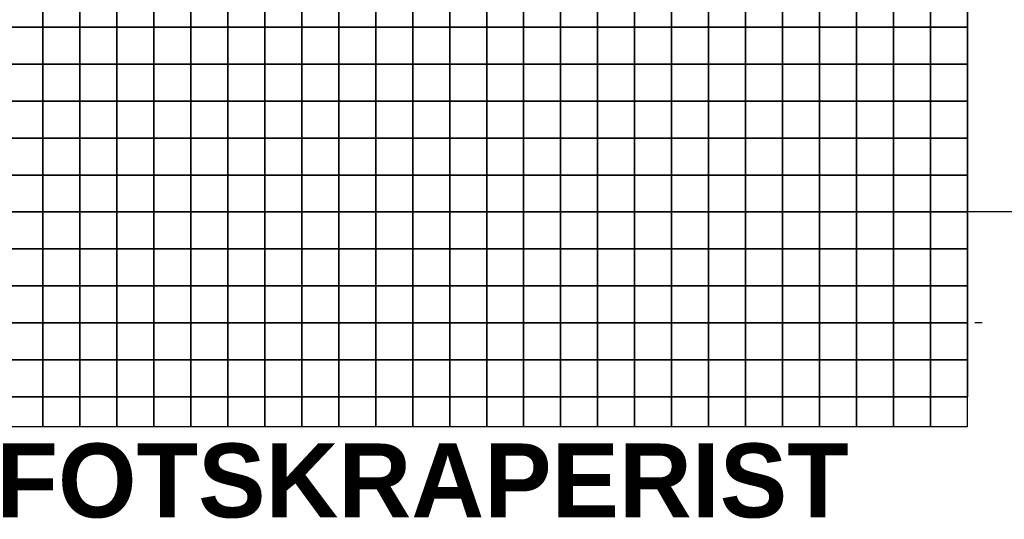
# Model space of a CAD drawing. Header units: millimetres. Extents: x 269 to 62306, y -15633 to 20300.
# Tile 82 of 90: x 54118 to 55450, y -266 to 410. Entities that reach past the tile are written whole.
import ezdxf

# ---------------------------------------------------------------- set-up
doc = ezdxf.new("R2010")
doc.units = ezdxf.units.MM
doc.header["$LTSCALE"] = 0.5
doc.header["$MEASUREMENT"] = 0
doc.linetypes.add('Over snittplan', pattern=[520, 300, -100, 20, -100])
doc.linetypes.add('PLINE', pattern=[0])
for name, color, linetype in [('265- Gesimser_ takrenner og nedløp(Nye konstruksjoner)', 7, 'Continuous'), ('712- Drenering (Nye konstruksjoner)', 7, 'Continuous'), ('712- Drenering tekst(Nye konstruksjoner)', 7, 'Continuous')]:
    doc.layers.add(name, color=color, linetype=linetype)
doc.styles.add('GENERATED_STYLE_2', font='Arial Bold.ttf')

# ---------------------------------------------------------------- blocks, each defined once
blk = doc.blocks.new('*X192')
at = {"layer": '712- Drenering (Nye konstruksjoner)', "linetype": 'PLINE'}
for p, q in [((54150, 450), (54150, 400)), ((54150, 400), (54150, 450)), ((54200, 450), (54200, 400)), ((54200, 400), (54200, 450)), ((54250, 450), (54250, 400)), ((54250, 400), (54250, 450)), ((54300, 450), (54300, 400)), ((54300, 400), (54300, 450)), ((54350, 450), (54350, 400)), ((54350, 400), (54350, 450)), ((54400, 450), (54400, 400)), ((54400, 400), (54400, 450)), ((54450, 450), (54450, 400)), ((54450, 400), (54450, 450)), ((54500, 450), (54500, 400)), ((54500, 400), (54500, 450)), ((54550, 450), (54550, 400)), ((54550, 400), (54550, 450)), ((54600, 450), (54600, 400)), ((54600, 400), (54600, 450)), ((54650, 450), (54650, 400)), ((54650, 400), (54650, 450)), ((54700, 450), (54700, 400)), ((54700, 400), (54700, 450)), ((54750, 450), (54750, 400)), ((54750, 400), (54750, 450)), ((54800, 450), (54800, 400)), ((54800, 400), (54800, 450)), ((54850, 450), (54850, 400)), ((54850, 400), (54850, 450)), ((54900, 450), (54900, 400)), ((54900, 400), (54900, 450)), ((54950, 450), (54950, 400)), ((54950, 400), (54950, 450)), ((55000, 450), (55000, 400)), ((55000, 400), (55000, 450)), ((55050, 450), (55050, 400)), ((55050, 400), (55050, 450)), ((55100, 450), (55100, 400)), ((55100, 400), (55100, 450)), ((55150, 450), (55150, 400)), ((55150, 400), (55150, 450)), ((55200, 450), (55200, 400)), ((55200, 400), (55200, 450)), ((55250, 450), (55250, 400)), ((55250, 400), (55250, 450)), ((55300, 450), (55300, 400)), ((55300, 400), (55300, 450)), ((55350, 450), (55350, 400)), ((55350, 400), (55350, 450)), ((55400, 450), (55400, 400)), ((54100, 400), (54150, 400)), ((54150, 400), (54100, 400)), ((54150, 400), (54200, 400)), ((54150, 400), (54150, 350)), ((54200, 400), (54150, 400)), ((54150, 350), (54150, 400)), ((54200, 400), (54250, 400)), ((54200, 400), (54200, 350)), ((54250, 400), (54200, 400)), ((54200, 350), (54200, 400)), ((54250, 400), (54300, 400)), ((54250, 400), (54250, 350)), ((54300, 400), (54250, 400)), ((54250, 350), (54250, 400)), ((54300, 400), (54350, 400)), ((54300, 400), (54300, 350)), ((54350, 400), (54300, 400)), ((54300, 350), (54300, 400)), ((54350, 400), (54400, 400)), ((54350, 400), (54350, 350)), ((54400, 400), (54350, 400)), ((54350, 350), (54350, 400)), ((54400, 400), (54450, 400)), ((54400, 400), (54400, 350)), ((54450, 400), (54400, 400)), ((54400, 350), (54400, 400)), ((54450, 400), (54500, 400)), ((54450, 400), (54450, 350)), ((54500, 400), (54450, 400)), ((54450, 350), (54450, 400)), ((54500, 400), (54550, 400)), ((54500, 400), (54500, 350)), ((54550, 400), (54500, 400)), ((54500, 350), (54500, 400)), ((54550, 400), (54600, 400)), ((54550, 400), (54550, 350)), ((54600, 400), (54550, 400)), ((54550, 350), (54550, 400)), ((54600, 400), (54650, 400)), ((54600, 400), (54600, 350)), ((54650, 400), (54600, 400)), ((54600, 350), (54600, 400)), ((54650, 400), (54700, 400)), ((54650, 400), (54650, 350)), ((54700, 400), (54650, 400)), ((54650, 350), (54650, 400)), ((54700, 400), (54750, 400)), ((54700, 400), (54700, 350)), ((54750, 400), (54700, 400)), ((54700, 350), (54700, 400)), ((54750, 400), (54800, 400)), ((54750, 400), (54750, 350)), ((54800, 400), (54750, 400)), ((54750, 350), (54750, 400)), ((54800, 400), (54850, 400)), ((54800, 400), (54800, 350)), ((54850, 400), (54800, 400)), ((54800, 350), (54800, 400)), ((54850, 400), (54900, 400)), ((54850, 400), (54850, 350)), ((54900, 400), (54850, 400)), ((54850, 350), (54850, 400)), ((54900, 400), (54950, 400)), ((54900, 400), (54900, 350)), ((54950, 400), (54900, 400)), ((54900, 350), (54900, 400)), ((54950, 400), (55000, 400)), ((54950, 400), (54950, 350)), ((55000, 400), (54950, 400)), ((54950, 350), (54950, 400)), ((55000, 400), (55050, 400)), ((55000, 400), (55000, 350)), ((55050, 400), (55000, 400)), ((55000, 350), (55000, 400)), ((55050, 400), (55100, 400)), ((55050, 400), (55050, 350)), ((55100, 400), (55050, 400)), ((55050, 350), (55050, 400)), ((55100, 400), (55150, 400)), ((55100, 400), (55100, 350)), ((55150, 400), (55100, 400)), ((55100, 350), (55100, 400)), ((55150, 400), (55200, 400)), ((55150, 400), (55150, 350)), ((55200, 400), (55150, 400)), ((55150, 350), (55150, 400)), ((55200, 400), (55250, 400)), ((55200, 400), (55200, 350)), ((55250, 400), (55200, 400)), ((55200, 350), (55200, 400)), ((55250, 400), (55300, 400)), ((55250, 400), (55250, 350)), ((55300, 400), (55250, 400)), ((55250, 350), (55250, 400)), ((55300, 400), (55350, 400)), ((55300, 400), (55300, 350)), ((55350, 400), (55300, 400)), ((55300, 350), (55300, 400)), ((55350, 400), (55400, 400)), ((55350, 400), (55350, 350)), ((55400, 400), (55350, 400)), ((55350, 350), (55350, 400)), ((55400, 400), (55400, 350)), ((54100, 350), (54150, 350)), ((54150, 350), (54100, 350)), ((54150, 350), (54200, 350)), ((54150, 350), (54150, 300)), ((54200, 350), (54150, 350)), ((54150, 300), (54150, 350)), ((54200, 350), (54250, 350)), ((54200, 350), (54200, 300)), ((54250, 350), (54200, 350)), ((54200, 300), (54200, 350)), ((54250, 350), (54300, 350)), ((54250, 350), (54250, 300)), ((54300, 350), (54250, 350)), ((54250, 300), (54250, 350)), ((54300, 350), (54350, 350)), ((54300, 350), (54300, 300)), ((54350, 350), (54300, 350)), ((54300, 300), (54300, 350)), ((54350, 350), (54400, 350)), ((54350, 350), (54350, 300)), ((54400, 350), (54350, 350)), ((54350, 300), (54350, 350)), ((54400, 350), (54450, 350)), ((54400, 350), (54400, 300)), ((54450, 350), (54400, 350)), ((54400, 300), (54400, 350)), ((54450, 350), (54500, 350)), ((54450, 350), (54450, 300)), ((54500, 350), (54450, 350)), ((54450, 300), (54450, 350)), ((54500, 350), (54550, 350)), ((54500, 350), (54500, 300)), ((54550, 350), (54500, 350)), ((54500, 300), (54500, 350)), ((54550, 350), (54600, 350)), ((54550, 350), (54550, 300)), ((54600, 350), (54550, 350)), ((54550, 300), (54550, 350)), ((54600, 350), (54650, 350)), ((54600, 350), (54600, 300)), ((54650, 350), (54600, 350)), ((54600, 300), (54600, 350)), ((54650, 350), (54700, 350)), ((54650, 350), (54650, 300)), ((54700, 350), (54650, 350)), ((54650, 300), (54650, 350)), ((54700, 350), (54750, 350)), ((54700, 350), (54700, 300)), ((54750, 350), (54700, 350)), ((54700, 300), (54700, 350)), ((54750, 350), (54800, 350)), ((54750, 350), (54750, 300)), ((54800, 350), (54750, 350)), ((54750, 300), (54750, 350)), ((54800, 350), (54850, 350)), ((54800, 350), (54800, 300)), ((54850, 350), (54800, 350)), ((54800, 300), (54800, 350)), ((54850, 350), (54900, 350)), ((54850, 350), (54850, 300)), ((54900, 350), (54850, 350)), ((54850, 300), (54850, 350)), ((54900, 350), (54950, 350)), ((54900, 350), (54900, 300)), ((54950, 350), (54900, 350)), ((54900, 300), (54900, 350)), ((54950, 350), (55000, 350)), ((54950, 350), (54950, 300)), ((55000, 350), (54950, 350)), ((54950, 300), (54950, 350)), ((55000, 350), (55050, 350)), ((55000, 350), (55000, 300)), ((55050, 350), (55000, 350)), ((55000, 300), (55000, 350)), ((55050, 350), (55100, 350)), ((55050, 350), (55050, 300)), ((55100, 350), (55050, 350)), ((55050, 300), (55050, 350)), ((55100, 350), (55150, 350)), ((55100, 350), (55100, 300)), ((55150, 350), (55100, 350)), ((55100, 300), (55100, 350)), ((55150, 350), (55200, 350)), ((55150, 350), (55150, 300)), ((55200, 350), (55150, 350)), ((55150, 300), (55150, 350)), ((55200, 350), (55250, 350)), ((55200, 350), (55200, 300)), ((55250, 350), (55200, 350)), ((55200, 300), (55200, 350)), ((55250, 350), (55300, 350)), ((55250, 350), (55250, 300)), ((55300, 350), (55250, 350)), ((55250, 300), (55250, 350)), ((55300, 350), (55350, 350)), ((55300, 350), (55300, 300)), ((55350, 350), (55300, 350)), ((55300, 300), (55300, 350)), ((55350, 350), (55400, 350)), ((55350, 350), (55350, 300)), ((55400, 350), (55350, 350)), ((55350, 300), (55350, 350)), ((55400, 350), (55400, 300)), ((54100, 300), (54150, 300)), ((54150, 300), (54100, 300)), ((54150, 300), (54200, 300)), ((54150, 300), (54150, 250)), ((54200, 300), (54150, 300)), ((54150, 250), (54150, 300)), ((54200, 300), (54250, 300)), ((54200, 300), (54200, 250)), ((54250, 300), (54200, 300)), ((54200, 250), (54200, 300)), ((54250, 300), (54300, 300)), ((54250, 300), (54250, 250)), ((54300, 300), (54250, 300)), ((54250, 250), (54250, 300)), ((54300, 300), (54350, 300)), ((54300, 300), (54300, 250)), ((54350, 300), (54300, 300)), ((54300, 250), (54300, 300)), ((54350, 300), (54400, 300)), ((54350, 300), (54350, 250)), ((54400, 300), (54350, 300)), ((54350, 250), (54350, 300)), ((54400, 300), (54450, 300)), ((54400, 300), (54400, 250)), ((54450, 300), (54400, 300)), ((54400, 250), (54400, 300)), ((54450, 300), (54500, 300)), ((54450, 300), (54450, 250)), ((54500, 300), (54450, 300)), ((54450, 250), (54450, 300)), ((54500, 300), (54550, 300)), ((54500, 300), (54500, 250)), ((54550, 300), (54500, 300)), ((54500, 250), (54500, 300)), ((54550, 300), (54600, 300)), ((54550, 300), (54550, 250)), ((54600, 300), (54550, 300)), ((54550, 250), (54550, 300)), ((54600, 300), (54650, 300)), ((54600, 300), (54600, 250)), ((54650, 300), (54600, 300)), ((54600, 250), (54600, 300)), ((54650, 300), (54700, 300)), ((54650, 300), (54650, 250)), ((54700, 300), (54650, 300)), ((54650, 250), (54650, 300)), ((54700, 300), (54750, 300)), ((54700, 300), (54700, 250)), ((54750, 300), (54700, 300)), ((54700, 250), (54700, 300)), ((54750, 300), (54800, 300)), ((54750, 300), (54750, 250)), ((54800, 300), (54750, 300)), ((54750, 250), (54750, 300)), ((54800, 300), (54850, 300)), ((54800, 300), (54800, 250)), ((54850, 300), (54800, 300)), ((54800, 250), (54800, 300)), ((54850, 300), (54900, 300)), ((54850, 300), (54850, 250)), ((54900, 300), (54850, 300)), ((54850, 250), (54850, 300)), ((54900, 300), (54950, 300)), ((54900, 300), (54900, 250)), ((54950, 300), (54900, 300)), ((54900, 250), (54900, 300)), ((54950, 300), (55000, 300)), ((54950, 300), (54950, 250)), ((55000, 300), (54950, 300)), ((54950, 250), (54950, 300)), ((55000, 300), (55050, 300)), ((55000, 300), (55000, 250)), ((55050, 300), (55000, 300)), ((55000, 250), (55000, 300)), ((55050, 300), (55100, 300)), ((55050, 300), (55050, 250)), ((55100, 300), (55050, 300)), ((55050, 250), (55050, 300)), ((55100, 300), (55150, 300)), ((55100, 300), (55100, 250)), ((55150, 300), (55100, 300)), ((55100, 250), (55100, 300)), ((55150, 300), (55200, 300)), ((55150, 300), (55150, 250)), ((55200, 300), (55150, 300)), ((55150, 250), (55150, 300)), ((55200, 300), (55250, 300)), ((55200, 300), (55200, 250)), ((55250, 300), (55200, 300)), ((55200, 250), (55200, 300)), ((55250, 300), (55300, 300)), ((55250, 300), (55250, 250)), ((55300, 300), (55250, 300)), ((55250, 250), (55250, 300)), ((55300, 300), (55350, 300)), ((55300, 300), (55300, 250)), ((55350, 300), (55300, 300)), ((55300, 250), (55300, 300)), ((55350, 300), (55400, 300)), ((55350, 300), (55350, 250)), ((55400, 300), (55350, 300)), ((55350, 250), (55350, 300)), ((55400, 300), (55400, 250)), ((54100, 250), (54150, 250)), ((54150, 250), (54100, 250)), ((54150, 250), (54200, 250)), ((54150, 250), (54150, 200)), ((54200, 250), (54150, 250)), ((54150, 200), (54150, 250)), ((54200, 250), (54250, 250)), ((54200, 250), (54200, 200)), ((54250, 250), (54200, 250)), ((54200, 200), (54200, 250)), ((54250, 250), (54300, 250)), ((54250, 250), (54250, 200)), ((54300, 250), (54250, 250)), ((54250, 200), (54250, 250)), ((54300, 250), (54350, 250)), ((54300, 250), (54300, 200)), ((54350, 250), (54300, 250)), ((54300, 200), (54300, 250)), ((54350, 250), (54400, 250)), ((54350, 250), (54350, 200)), ((54400, 250), (54350, 250)), ((54350, 200), (54350, 250)), ((54400, 250), (54450, 250)), ((54400, 250), (54400, 200)), ((54450, 250), (54400, 250)), ((54400, 200), (54400, 250)), ((54450, 250), (54500, 250)), ((54450, 250), (54450, 200)), ((54500, 250), (54450, 250)), ((54450, 200), (54450, 250)), ((54500, 250), (54550, 250)), ((54500, 250), (54500, 200)), ((54550, 250), (54500, 250)), ((54500, 200), (54500, 250)), ((54550, 250), (54600, 250)), ((54550, 250), (54550, 200)), ((54600, 250), (54550, 250)), ((54550, 200), (54550, 250)), ((54600, 250), (54650, 250)), ((54600, 250), (54600, 200)), ((54650, 250), (54600, 250)), ((54600, 200), (54600, 250)), ((54650, 250), (54700, 250)), ((54650, 250), (54650, 200)), ((54700, 250), (54650, 250)), ((54650, 200), (54650, 250)), ((54700, 250), (54750, 250)), ((54700, 250), (54700, 200)), ((54750, 250), (54700, 250)), ((54700, 200), (54700, 250)), ((54750, 250), (54800, 250)), ((54750, 250), (54750, 200)), ((54800, 250), (54750, 250)), ((54750, 200), (54750, 250)), ((54800, 250), (54850, 250)), ((54800, 250), (54800, 200)), ((54850, 250), (54800, 250)), ((54800, 200), (54800, 250)), ((54850, 250), (54900, 250)), ((54850, 250), (54850, 200)), ((54900, 250), (54850, 250)), ((54850, 200), (54850, 250)), ((54900, 250), (54950, 250)), ((54900, 250), (54900, 200)), ((54950, 250), (54900, 250)), ((54900, 200), (54900, 250)), ((54950, 250), (55000, 250)), ((54950, 250), (54950, 200)), ((55000, 250), (54950, 250)), ((54950, 200), (54950, 250)), ((55000, 250), (55050, 250)), ((55000, 250), (55000, 200)), ((55050, 250), (55000, 250)), ((55000, 200), (55000, 250)), ((55050, 250), (55100, 250)), ((55050, 250), (55050, 200)), ((55100, 250), (55050, 250)), ((55050, 200), (55050, 250)), ((55100, 250), (55150, 250)), ((55100, 250), (55100, 200)), ((55150, 250), (55100, 250)), ((55100, 200), (55100, 250)), ((55150, 250), (55200, 250)), ((55150, 250), (55150, 200)), ((55200, 250), (55150, 250)), ((55150, 200), (55150, 250)), ((55200, 250), (55250, 250)), ((55200, 250), (55200, 200)), ((55250, 250), (55200, 250)), ((55200, 200), (55200, 250)), ((55250, 250), (55300, 250)), ((55250, 250), (55250, 200)), ((55300, 250), (55250, 250)), ((55250, 200), (55250, 250)), ((55300, 250), (55350, 250)), ((55300, 250), (55300, 200)), ((55350, 250), (55300, 250)), ((55300, 200), (55300, 250)), ((55350, 250), (55400, 250)), ((55350, 250), (55350, 200)), ((55400, 250), (55350, 250)), ((55350, 200), (55350, 250)), ((55400, 250), (55400, 200)), ((54100, 200), (54150, 200)), ((54150, 200), (54100, 200)), ((54150, 200), (54200, 200)), ((54150, 200), (54150, 150)), ((54200, 200), (54150, 200)), ((54150, 150), (54150, 200)), ((54200, 200), (54250, 200)), ((54200, 200), (54200, 150)), ((54250, 200), (54200, 200)), ((54200, 150), (54200, 200)), ((54250, 200), (54300, 200)), ((54250, 200), (54250, 150)), ((54300, 200), (54250, 200)), ((54250, 150), (54250, 200)), ((54300, 200), (54350, 200)), ((54300, 200), (54300, 150)), ((54350, 200), (54300, 200)), ((54300, 150), (54300, 200)), ((54350, 200), (54400, 200)), ((54350, 200), (54350, 150)), ((54400, 200), (54350, 200)), ((54350, 150), (54350, 200)), ((54400, 200), (54450, 200)), ((54400, 200), (54400, 150)), ((54450, 200), (54400, 200)), ((54400, 150), (54400, 200)), ((54450, 200), (54500, 200)), ((54450, 200), (54450, 150)), ((54500, 200), (54450, 200)), ((54450, 150), (54450, 200)), ((54500, 200), (54550, 200)), ((54500, 200), (54500, 150)), ((54550, 200), (54500, 200)), ((54500, 150), (54500, 200)), ((54550, 200), (54600, 200)), ((54550, 200), (54550, 150)), ((54600, 200), (54550, 200)), ((54550, 150), (54550, 200)), ((54600, 200), (54650, 200)), ((54600, 200), (54600, 150)), ((54650, 200), (54600, 200)), ((54600, 150), (54600, 200)), ((54650, 200), (54700, 200)), ((54650, 200), (54650, 150)), ((54700, 200), (54650, 200)), ((54650, 150), (54650, 200)), ((54700, 200), (54750, 200)), ((54700, 200), (54700, 150)), ((54750, 200), (54700, 200)), ((54700, 150), (54700, 200)), ((54750, 200), (54800, 200)), ((54750, 200), (54750, 150)), ((54800, 200), (54750, 200)), ((54750, 150), (54750, 200)), ((54800, 200), (54850, 200)), ((54800, 200), (54800, 150)), ((54850, 200), (54800, 200)), ((54800, 150), (54800, 200)), ((54850, 200), (54900, 200)), ((54850, 200), (54850, 150)), ((54900, 200), (54850, 200)), ((54850, 150), (54850, 200)), ((54900, 200), (54950, 200)), ((54900, 200), (54900, 150)), ((54950, 200), (54900, 200)), ((54900, 150), (54900, 200)), ((54950, 200), (55000, 200)), ((54950, 200), (54950, 150)), ((55000, 200), (54950, 200)), ((54950, 150), (54950, 200)), ((55000, 200), (55050, 200)), ((55000, 200), (55000, 150)), ((55050, 200), (55000, 200)), ((55000, 150), (55000, 200)), ((55050, 200), (55100, 200)), ((55050, 200), (55050, 150)), ((55100, 200), (55050, 200)), ((55050, 150), (55050, 200)), ((55100, 200), (55150, 200)), ((55100, 200), (55100, 150)), ((55150, 200), (55100, 200)), ((55100, 150), (55100, 200)), ((55150, 200), (55200, 200)), ((55150, 200), (55150, 150)), ((55200, 200), (55150, 200)), ((55150, 150), (55150, 200)), ((55200, 200), (55250, 200)), ((55200, 200), (55200, 150)), ((55250, 200), (55200, 200)), ((55200, 150), (55200, 200)), ((55250, 200), (55300, 200)), ((55250, 200), (55250, 150)), ((55300, 200), (55250, 200)), ((55250, 150), (55250, 200)), ((55300, 200), (55350, 200)), ((55300, 200), (55300, 150)), ((55350, 200), (55300, 200)), ((55300, 150), (55300, 200)), ((55350, 200), (55400, 200)), ((55350, 200), (55350, 150)), ((55400, 200), (55350, 200)), ((55350, 150), (55350, 200)), ((55400, 200), (55400, 150)), ((54100, 150), (54150, 150)), ((54150, 150), (54100, 150)), ((54150, 150), (54200, 150)), ((54150, 150), (54150, 100)), ((54200, 150), (54150, 150)), ((54150, 100), (54150, 150)), ((54200, 150), (54250, 150)), ((54200, 150), (54200, 100)), ((54250, 150), (54200, 150)), ((54200, 100), (54200, 150)), ((54250, 150), (54300, 150)), ((54250, 150), (54250, 100)), ((54300, 150), (54250, 150)), ((54250, 100), (54250, 150)), ((54300, 150), (54350, 150)), ((54300, 150), (54300, 100)), ((54350, 150), (54300, 150)), ((54300, 100), (54300, 150)), ((54350, 150), (54400, 150)), ((54350, 150), (54350, 100)), ((54400, 150), (54350, 150)), ((54350, 100), (54350, 150)), ((54400, 150), (54450, 150)), ((54400, 150), (54400, 100)), ((54450, 150), (54400, 150)), ((54400, 100), (54400, 150)), ((54450, 150), (54500, 150)), ((54450, 150), (54450, 100)), ((54500, 150), (54450, 150)), ((54450, 100), (54450, 150)), ((54500, 150), (54550, 150)), ((54500, 150), (54500, 100)), ((54550, 150), (54500, 150)), ((54500, 100), (54500, 150)), ((54550, 150), (54600, 150)), ((54550, 150), (54550, 100)), ((54600, 150), (54550, 150)), ((54550, 100), (54550, 150)), ((54600, 150), (54650, 150)), ((54600, 150), (54600, 100)), ((54650, 150), (54600, 150)), ((54600, 100), (54600, 150)), ((54650, 150), (54700, 150)), ((54650, 150), (54650, 100)), ((54700, 150), (54650, 150)), ((54650, 100), (54650, 150)), ((54700, 150), (54750, 150)), ((54700, 150), (54700, 100)), ((54750, 150), (54700, 150)), ((54700, 100), (54700, 150)), ((54750, 150), (54800, 150)), ((54750, 150), (54750, 100)), ((54800, 150), (54750, 150)), ((54750, 100), (54750, 150)), ((54800, 150), (54850, 150)), ((54800, 150), (54800, 100)), ((54850, 150), (54800, 150)), ((54800, 100), (54800, 150)), ((54850, 150), (54900, 150)), ((54850, 150), (54850, 100)), ((54900, 150), (54850, 150)), ((54850, 100), (54850, 150)), ((54900, 150), (54950, 150)), ((54900, 150), (54900, 100)), ((54950, 150), (54900, 150)), ((54900, 100), (54900, 150)), ((54950, 150), (55000, 150)), ((54950, 150), (54950, 100)), ((55000, 150), (54950, 150)), ((54950, 100), (54950, 150)), ((55000, 150), (55050, 150)), ((55000, 150), (55000, 100)), ((55050, 150), (55000, 150)), ((55000, 100), (55000, 150)), ((55050, 150), (55100, 150)), ((55050, 150), (55050, 100)), ((55100, 150), (55050, 150)), ((55050, 100), (55050, 150)), ((55100, 150), (55150, 150)), ((55100, 150), (55100, 100)), ((55150, 150), (55100, 150)), ((55100, 100), (55100, 150)), ((55150, 150), (55200, 150)), ((55150, 150), (55150, 100)), ((55200, 150), (55150, 150)), ((55150, 100), (55150, 150)), ((55200, 150), (55250, 150)), ((55200, 150), (55200, 100)), ((55250, 150), (55200, 150)), ((55200, 100), (55200, 150)), ((55250, 150), (55300, 150)), ((55250, 150), (55250, 100)), ((55300, 150), (55250, 150)), ((55250, 100), (55250, 150)), ((55300, 150), (55350, 150)), ((55300, 150), (55300, 100)), ((55350, 150), (55300, 150)), ((55300, 100), (55300, 150)), ((55350, 150), (55400, 150)), ((55350, 150), (55350, 100)), ((55400, 150), (55350, 150)), ((55350, 100), (55350, 150)), ((55400, 150), (55400, 100)), ((54100, 100), (54150, 100)), ((54150, 100), (54100, 100)), ((54150, 100), (54200, 100)), ((54150, 100), (54150, 50)), ((54200, 100), (54150, 100)), ((54150, 50), (54150, 100)), ((54200, 100), (54250, 100)), ((54200, 100), (54200, 50)), ((54250, 100), (54200, 100)), ((54200, 50), (54200, 100)), ((54250, 100), (54300, 100)), ((54250, 100), (54250, 50)), ((54300, 100), (54250, 100)), ((54250, 50), (54250, 100)), ((54300, 100), (54350, 100)), ((54300, 100), (54300, 50)), ((54350, 100), (54300, 100)), ((54300, 50), (54300, 100)), ((54350, 100), (54400, 100)), ((54350, 100), (54350, 50)), ((54400, 100), (54350, 100)), ((54350, 50), (54350, 100)), ((54400, 100), (54450, 100)), ((54400, 100), (54400, 50)), ((54450, 100), (54400, 100)), ((54400, 50), (54400, 100)), ((54450, 100), (54500, 100)), ((54450, 100), (54450, 50)), ((54500, 100), (54450, 100)), ((54450, 50), (54450, 100)), ((54500, 100), (54550, 100)), ((54500, 100), (54500, 50)), ((54550, 100), (54500, 100)), ((54500, 50), (54500, 100)), ((54550, 100), (54600, 100)), ((54550, 100), (54550, 50)), ((54600, 100), (54550, 100)), ((54550, 50), (54550, 100)), ((54600, 100), (54650, 100)), ((54600, 100), (54600, 50)), ((54650, 100), (54600, 100)), ((54600, 50), (54600, 100)), ((54650, 100), (54700, 100)), ((54650, 100), (54650, 50)), ((54700, 100), (54650, 100)), ((54650, 50), (54650, 100)), ((54700, 100), (54750, 100)), ((54700, 100), (54700, 50)), ((54750, 100), (54700, 100)), ((54700, 50), (54700, 100)), ((54750, 100), (54800, 100)), ((54750, 100), (54750, 50)), ((54800, 100), (54750, 100)), ((54750, 50), (54750, 100)), ((54800, 100), (54850, 100)), ((54800, 100), (54800, 50)), ((54850, 100), (54800, 100)), ((54800, 50), (54800, 100)), ((54850, 100), (54900, 100)), ((54850, 100), (54850, 50)), ((54900, 100), (54850, 100)), ((54850, 50), (54850, 100)), ((54900, 100), (54950, 100)), ((54900, 100), (54900, 50)), ((54950, 100), (54900, 100)), ((54900, 50), (54900, 100)), ((54950, 100), (55000, 100)), ((54950, 100), (54950, 50)), ((55000, 100), (54950, 100)), ((54950, 50), (54950, 100)), ((55000, 100), (55050, 100)), ((55000, 100), (55000, 50)), ((55050, 100), (55000, 100)), ((55000, 50), (55000, 100)), ((55050, 100), (55100, 100)), ((55050, 100), (55050, 50)), ((55100, 100), (55050, 100)), ((55050, 50), (55050, 100)), ((55100, 100), (55150, 100)), ((55100, 100), (55100, 50)), ((55150, 100), (55100, 100)), ((55100, 50), (55100, 100)), ((55150, 100), (55200, 100)), ((55150, 100), (55150, 50)), ((55200, 100), (55150, 100)), ((55150, 50), (55150, 100)), ((55200, 100), (55250, 100)), ((55200, 100), (55200, 50)), ((55250, 100), (55200, 100)), ((55200, 50), (55200, 100)), ((55250, 100), (55300, 100)), ((55250, 100), (55250, 50)), ((55300, 100), (55250, 100)), ((55250, 50), (55250, 100)), ((55300, 100), (55350, 100)), ((55300, 100), (55300, 50)), ((55350, 100), (55300, 100)), ((55300, 50), (55300, 100)), ((55350, 100), (55400, 100)), ((55350, 100), (55350, 50)), ((55400, 100), (55350, 100)), ((55350, 50), (55350, 100)), ((55400, 100), (55400, 50)), ((54100, 50), (54150, 50)), ((54150, 50), (54100, 50)), ((54150, 50), (54200, 50)), ((54150, 50), (54150, 0)), ((54200, 50), (54150, 50)), ((54150, 0), (54150, 50)), ((54200, 50), (54250, 50)), ((54200, 50), (54200, 0)), ((54250, 50), (54200, 50)), ((54200, 0), (54200, 50)), ((54250, 50), (54300, 50)), ((54250, 50), (54250, 0)), ((54300, 50), (54250, 50)), ((54250, 0), (54250, 50)), ((54300, 50), (54350, 50)), ((54300, 50), (54300, 0)), ((54350, 50), (54300, 50)), ((54300, 0), (54300, 50)), ((54350, 50), (54400, 50)), ((54350, 50), (54350, 0)), ((54400, 50), (54350, 50)), ((54350, 0), (54350, 50)), ((54400, 50), (54450, 50)), ((54400, 50), (54400, 0)), ((54450, 50), (54400, 50)), ((54400, 0), (54400, 50)), ((54450, 50), (54500, 50)), ((54450, 50), (54450, 0)), ((54500, 50), (54450, 50)), ((54450, 0), (54450, 50)), ((54500, 50), (54550, 50)), ((54500, 50), (54500, 0)), ((54550, 50), (54500, 50)), ((54500, 0), (54500, 50)), ((54550, 50), (54600, 50)), ((54550, 50), (54550, 0)), ((54600, 50), (54550, 50)), ((54550, 0), (54550, 50)), ((54600, 50), (54650, 50)), ((54600, 50), (54600, 0)), ((54650, 50), (54600, 50)), ((54600, 0), (54600, 50)), ((54650, 50), (54700, 50)), ((54650, 50), (54650, 0)), ((54700, 50), (54650, 50)), ((54650, 0), (54650, 50)), ((54700, 50), (54750, 50)), ((54700, 50), (54700, 0)), ((54750, 50), (54700, 50)), ((54700, 0), (54700, 50)), ((54750, 50), (54800, 50)), ((54750, 50), (54750, 0)), ((54800, 50), (54750, 50)), ((54750, 0), (54750, 50)), ((54800, 50), (54850, 50)), ((54800, 50), (54800, 0)), ((54850, 50), (54800, 50)), ((54800, 0), (54800, 50)), ((54850, 50), (54900, 50)), ((54850, 50), (54850, 0)), ((54900, 50), (54850, 50)), ((54850, 0), (54850, 50)), ((54900, 50), (54950, 50)), ((54900, 50), (54900, 0)), ((54950, 50), (54900, 50)), ((54900, 0), (54900, 50)), ((54950, 50), (55000, 50)), ((54950, 50), (54950, 0)), ((55000, 50), (54950, 50)), ((54950, 0), (54950, 50)), ((55000, 50), (55050, 50)), ((55000, 50), (55000, 0)), ((55050, 50), (55000, 50)), ((55000, 0), (55000, 50)), ((55050, 50), (55100, 50)), ((55050, 50), (55050, 0)), ((55100, 50), (55050, 50)), ((55050, 0), (55050, 50)), ((55100, 50), (55150, 50)), ((55100, 50), (55100, 0)), ((55150, 50), (55100, 50)), ((55100, 0), (55100, 50)), ((55150, 50), (55200, 50)), ((55150, 50), (55150, 0)), ((55200, 50), (55150, 50)), ((55150, 0), (55150, 50)), ((55200, 50), (55250, 50)), ((55200, 50), (55200, 0)), ((55250, 50), (55200, 50)), ((55200, 0), (55200, 50)), ((55250, 50), (55300, 50)), ((55250, 50), (55250, 0)), ((55300, 50), (55250, 50)), ((55250, 0), (55250, 50)), ((55300, 50), (55350, 50)), ((55300, 50), (55300, 0)), ((55350, 50), (55300, 50)), ((55300, 0), (55300, 50)), ((55350, 50), (55400, 50)), ((55350, 50), (55350, 0)), ((55400, 50), (55350, 50)), ((55350, 0), (55350, 50)), ((55400, 50), (55400, 0)), ((54100, 0), (54150, 0)), ((54150, 0), (54200, 0)), ((54150, 0), (54150, -50)), ((54150, -50), (54150, 0)), ((54200, 0), (54250, 0)), ((54200, 0), (54200, -50)), ((54200, -50), (54200, 0)), ((54250, 0), (54300, 0)), ((54250, 0), (54250, -50)), ((54250, -50), (54250, 0)), ((54300, 0), (54350, 0)), ((54300, 0), (54300, -50)), ((54300, -50), (54300, 0)), ((54350, 0), (54400, 0)), ((54350, 0), (54350, -50)), ((54350, -50), (54350, 0)), ((54400, 0), (54450, 0)), ((54400, 0), (54400, -50)), ((54400, -50), (54400, 0)), ((54450, 0), (54500, 0)), ((54450, 0), (54450, -50)), ((54450, -50), (54450, 0)), ((54500, 0), (54550, 0)), ((54500, 0), (54500, -50)), ((54500, -50), (54500, 0)), ((54550, 0), (54600, 0)), ((54550, 0), (54550, -50)), ((54550, -50), (54550, 0)), ((54600, 0), (54650, 0)), ((54600, 0), (54600, -50)), ((54600, -50), (54600, 0)), ((54650, 0), (54700, 0)), ((54650, 0), (54650, -50)), ((54650, -50), (54650, 0)), ((54700, 0), (54750, 0)), ((54700, 0), (54700, -50)), ((54700, -50), (54700, 0)), ((54750, 0), (54800, 0)), ((54750, 0), (54750, -50)), ((54750, -50), (54750, 0)), ((54800, 0), (54850, 0)), ((54800, 0), (54800, -50)), ((54800, -50), (54800, 0)), ((54850, 0), (54900, 0)), ((54850, 0), (54850, -50)), ((54850, -50), (54850, 0)), ((54900, 0), (54950, 0)), ((54900, 0), (54900, -50)), ((54900, -50), (54900, 0)), ((54950, 0), (55000, 0)), ((54950, 0), (54950, -50)), ((54950, -50), (54950, 0)), ((55000, 0), (55050, 0)), ((55000, 0), (55000, -50)), ((55000, -50), (55000, 0)), ((55050, 0), (55100, 0)), ((55050, 0), (55050, -50)), ((55050, -50), (55050, 0)), ((55100, 0), (55150, 0)), ((55100, 0), (55100, -50)), ((55100, -50), (55100, 0)), ((55150, 0), (55200, 0)), ((55150, 0), (55150, -50)), ((55150, -50), (55150, 0)), ((55200, 0), (55250, 0)), ((55200, 0), (55200, -50)), ((55200, -50), (55200, 0)), ((55250, 0), (55300, 0)), ((55250, 0), (55250, -50)), ((55250, -50), (55250, 0)), ((55300, 0), (55350, 0)), ((55300, 0), (55300, -50)), ((55300, -50), (55300, 0)), ((55350, 0), (55400, 0)), ((55350, 0), (55350, -50)), ((55350, -50), (55350, 0)), ((55400, 0), (55400, -50)), ((54150, 0), (54100, 0)), ((54200, 0), (54150, 0)), ((54250, 0), (54200, 0)), ((54300, 0), (54250, 0)), ((54350, 0), (54300, 0)), ((54400, 0), (54350, 0)), ((54450, 0), (54400, 0)), ((54500, 0), (54450, 0)), ((54550, 0), (54500, 0)), ((54600, 0), (54550, 0)), ((54650, 0), (54600, 0)), ((54700, 0), (54650, 0)), ((54750, 0), (54700, 0)), ((54800, 0), (54750, 0)), ((54850, 0), (54800, 0)), ((54900, 0), (54850, 0)), ((54950, 0), (54900, 0)), ((55000, 0), (54950, 0)), ((55050, 0), (55000, 0)), ((55100, 0), (55050, 0)), ((55150, 0), (55100, 0)), ((55200, 0), (55150, 0)), ((55250, 0), (55200, 0)), ((55300, 0), (55250, 0)), ((55350, 0), (55300, 0)), ((55400, 0), (55350, 0)), ((54100, -50), (54150, -50)), ((54150, -50), (54100, -50)), ((54150, -50), (54200, -50)), ((54150, -50), (54150, -100)), ((54200, -50), (54150, -50)), ((54150, -100), (54150, -50)), ((54200, -50), (54250, -50)), ((54200, -50), (54200, -100)), ((54250, -50), (54200, -50)), ((54200, -100), (54200, -50)), ((54250, -50), (54300, -50)), ((54250, -50), (54250, -100)), ((54300, -50), (54250, -50)), ((54250, -100), (54250, -50)), ((54300, -50), (54350, -50)), ((54300, -50), (54300, -100)), ((54350, -50), (54300, -50)), ((54300, -100), (54300, -50)), ((54350, -50), (54400, -50)), ((54350, -50), (54350, -100)), ((54400, -50), (54350, -50)), ((54350, -100), (54350, -50)), ((54400, -50), (54450, -50)), ((54400, -50), (54400, -100)), ((54450, -50), (54400, -50)), ((54400, -100), (54400, -50)), ((54450, -50), (54500, -50)), ((54450, -50), (54450, -100)), ((54500, -50), (54450, -50)), ((54450, -100), (54450, -50)), ((54500, -50), (54550, -50)), ((54500, -50), (54500, -100)), ((54550, -50), (54500, -50)), ((54500, -100), (54500, -50)), ((54550, -50), (54600, -50)), ((54550, -50), (54550, -100)), ((54600, -50), (54550, -50)), ((54550, -100), (54550, -50)), ((54600, -50), (54650, -50)), ((54600, -50), (54600, -100)), ((54650, -50), (54600, -50)), ((54600, -100), (54600, -50)), ((54650, -50), (54700, -50)), ((54650, -50), (54650, -100)), ((54700, -50), (54650, -50)), ((54650, -100), (54650, -50)), ((54700, -50), (54750, -50)), ((54700, -50), (54700, -100)), ((54750, -50), (54700, -50)), ((54700, -100), (54700, -50)), ((54750, -50), (54800, -50)), ((54750, -50), (54750, -100)), ((54800, -50), (54750, -50)), ((54750, -100), (54750, -50)), ((54800, -50), (54850, -50)), ((54800, -50), (54800, -100)), ((54850, -50), (54800, -50)), ((54800, -100), (54800, -50)), ((54850, -50), (54900, -50)), ((54850, -50), (54850, -100)), ((54900, -50), (54850, -50)), ((54850, -100), (54850, -50)), ((54900, -50), (54950, -50)), ((54900, -50), (54900, -100)), ((54950, -50), (54900, -50)), ((54900, -100), (54900, -50)), ((54950, -50), (55000, -50)), ((54950, -50), (54950, -100)), ((55000, -50), (54950, -50)), ((54950, -100), (54950, -50)), ((55000, -50), (55050, -50)), ((55000, -50), (55000, -100)), ((55050, -50), (55000, -50)), ((55000, -100), (55000, -50)), ((55050, -50), (55100, -50)), ((55050, -50), (55050, -100)), ((55100, -50), (55050, -50)), ((55050, -100), (55050, -50)), ((55100, -50), (55150, -50)), ((55100, -50), (55100, -100)), ((55150, -50), (55100, -50)), ((55100, -100), (55100, -50)), ((55150, -50), (55200, -50)), ((55150, -50), (55150, -100)), ((55200, -50), (55150, -50)), ((55150, -100), (55150, -50)), ((55200, -50), (55250, -50)), ((55200, -50), (55200, -100)), ((55250, -50), (55200, -50)), ((55200, -100), (55200, -50)), ((55250, -50), (55300, -50)), ((55250, -50), (55250, -100)), ((55300, -50), (55250, -50)), ((55250, -100), (55250, -50)), ((55300, -50), (55350, -50)), ((55300, -50), (55300, -100)), ((55350, -50), (55300, -50)), ((55300, -100), (55300, -50)), ((55350, -50), (55400, -50)), ((55350, -50), (55350, -100)), ((55400, -50), (55350, -50)), ((55350, -100), (55350, -50)), ((55400, -50), (55400, -100)), ((54100, -100), (54150, -100)), ((54150, -100), (54100, -100)), ((54150, -100), (54200, -100)), ((54150, -100), (54150, -140)), ((54200, -100), (54150, -100)), ((54150, -140), (54150, -100)), ((54200, -100), (54250, -100)), ((54200, -100), (54200, -140)), ((54250, -100), (54200, -100)), ((54200, -140), (54200, -100)), ((54250, -100), (54300, -100)), ((54250, -100), (54250, -140)), ((54300, -100), (54250, -100)), ((54250, -140), (54250, -100)), ((54300, -100), (54350, -100)), ((54300, -100), (54300, -140)), ((54350, -100), (54300, -100)), ((54300, -140), (54300, -100)), ((54350, -100), (54400, -100)), ((54350, -100), (54350, -140)), ((54400, -100), (54350, -100)), ((54350, -140), (54350, -100)), ((54400, -100), (54450, -100)), ((54400, -100), (54400, -140)), ((54450, -100), (54400, -100)), ((54400, -140), (54400, -100)), ((54450, -100), (54500, -100)), ((54450, -100), (54450, -140)), ((54500, -100), (54450, -100)), ((54450, -140), (54450, -100)), ((54500, -100), (54550, -100)), ((54500, -100), (54500, -140)), ((54550, -100), (54500, -100)), ((54500, -140), (54500, -100)), ((54550, -100), (54600, -100)), ((54550, -100), (54550, -140)), ((54600, -100), (54550, -100)), ((54550, -140), (54550, -100)), ((54600, -100), (54650, -100)), ((54600, -100), (54600, -140)), ((54650, -100), (54600, -100)), ((54600, -140), (54600, -100)), ((54650, -100), (54700, -100)), ((54650, -100), (54650, -140)), ((54700, -100), (54650, -100)), ((54650, -140), (54650, -100)), ((54700, -100), (54750, -100)), ((54700, -100), (54700, -140)), ((54750, -100), (54700, -100)), ((54700, -140), (54700, -100)), ((54750, -100), (54800, -100)), ((54750, -100), (54750, -140)), ((54800, -100), (54750, -100)), ((54750, -140), (54750, -100)), ((54800, -100), (54850, -100)), ((54800, -100), (54800, -140)), ((54850, -100), (54800, -100)), ((54800, -140), (54800, -100)), ((54850, -100), (54900, -100)), ((54850, -100), (54850, -140)), ((54900, -100), (54850, -100)), ((54850, -140), (54850, -100)), ((54900, -100), (54950, -100)), ((54900, -100), (54900, -140)), ((54950, -100), (54900, -100)), ((54900, -140), (54900, -100)), ((54950, -100), (55000, -100)), ((54950, -100), (54950, -140)), ((55000, -100), (54950, -100)), ((54950, -140), (54950, -100)), ((55000, -100), (55050, -100)), ((55000, -100), (55000, -140)), ((55050, -100), (55000, -100)), ((55000, -140), (55000, -100)), ((55050, -100), (55100, -100)), ((55050, -100), (55050, -140)), ((55100, -100), (55050, -100)), ((55050, -140), (55050, -100)), ((55100, -100), (55150, -100)), ((55100, -100), (55100, -140)), ((55150, -100), (55100, -100)), ((55100, -140), (55100, -100)), ((55150, -100), (55200, -100)), ((55150, -100), (55150, -140)), ((55200, -100), (55150, -100)), ((55150, -140), (55150, -100)), ((55200, -100), (55250, -100)), ((55200, -100), (55200, -140)), ((55250, -100), (55200, -100)), ((55200, -140), (55200, -100)), ((55250, -100), (55300, -100)), ((55250, -100), (55250, -140)), ((55300, -100), (55250, -100)), ((55250, -140), (55250, -100)), ((55300, -100), (55350, -100)), ((55300, -100), (55300, -140)), ((55350, -100), (55300, -100)), ((55300, -140), (55300, -100)), ((55350, -100), (55400, -100)), ((55350, -100), (55350, -140)), ((55400, -100), (55350, -100)), ((55350, -140), (55350, -100))]:
    blk.add_line(p, q, dxfattribs=at)

msp = doc.modelspace()

# ---------------------------------------------------------------- linework, layer by layer
at = {"layer": '265- Gesimser_ takrenner og nedløp(Nye konstruksjoner)', "linetype": 'Over snittplan'}
for p, q in [((60150, 150), (53390, 150)), ((60300, 0), (53390, 0)), ((60300, 0), (53390, 0))]:
    msp.add_line(p, q, dxfattribs=at)
at = {"layer": '712- Drenering (Nye konstruksjoner)', "linetype": 'PLINE', "flags": 128}
msp.add_lwpolyline([(55400, -140), (55400, 1360), (53900, 1360), (53900, -140)], close=True, dxfattribs=at)

# ---------------------------------------------------------------- block references
at = {"layer": '712- Drenering (Nye konstruksjoner)', "linetype": 'PLINE'}
msp.add_blockref('*X192', (0, 0), dxfattribs=at)

# ---------------------------------------------------------------- texts
at = {"layer": '712- Drenering tekst(Nye konstruksjoner)', "linetype": 'Continuous', "insert": (54650, -213.7), "char_height": 100, "attachment_point": 5, "style": 'GENERATED_STYLE_2'}
msp.add_mtext('\\A1;{\\pqc;\\fArial|b1|i0|c0|p0;\\W1.000000;FOTSKRAPERIST}', dxfattribs=at)

doc.saveas('drawing.dxf')
